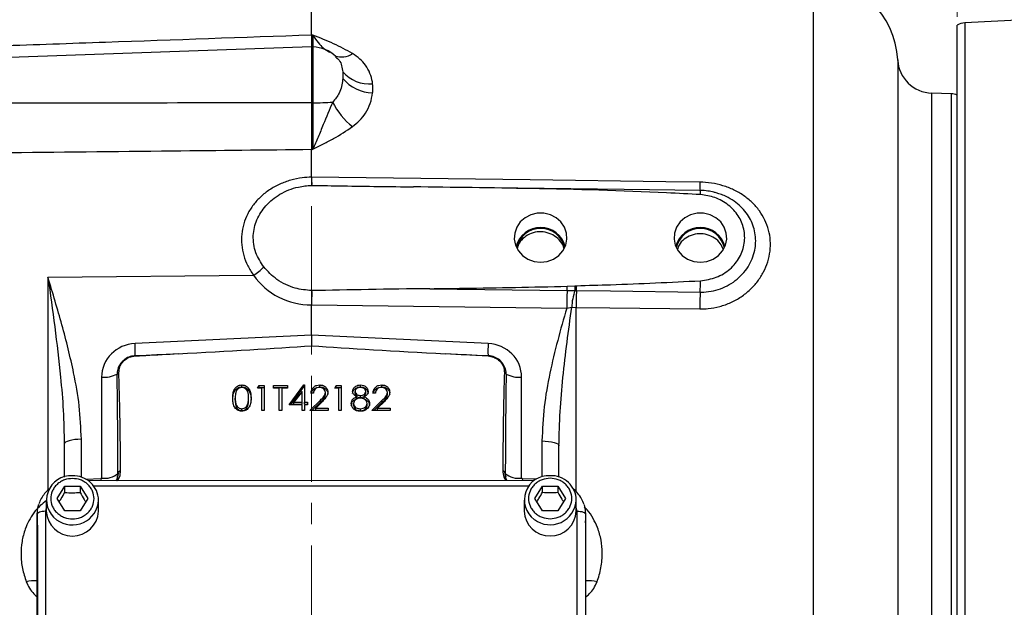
# Model space of a CAD drawing. Header units: inches. Extents: x 0.6 to 16.3, y 0.2 to 11.5.
# Tile 4 of 8: x 3 to 7.6, y 6.3 to 9.1. Entities that reach past the tile are written whole.
import ezdxf

# ---------------------------------------------------------------- set-up
doc = ezdxf.new("R2010")
doc.units = ezdxf.units.IN
doc.header["$MEASUREMENT"] = 0
doc.linetypes.add('CENTERX2', pattern=[0.8, 0.5, -0.1, 0.1, -0.1])
doc.styles.add('SLDTEXTSTYLE0', font='TXT', dxfattribs={"width": 0.75})
doc.dimstyles.new('SLDDIMSTYLE1', dxfattribs={"dimtxt": 0.137795, "dimasz": 0.14, "dimexe": 0, "dimexo": 0.0625, "dimgap": 0.034449, "dimtad": 0, "dimdec": 1, "dimlfac": 1.5, "dimrnd": 1e-09, "dimzin": 12, "dimdsep": 46, "dimtxsty": 'SLDTEXTSTYLE0', "dimblk1": 'CLOSED', "dimblk2": 'CLOSED', "dimsah": 1, "dimcen": 0.09, "dimadec": 0, "dimazin": 3, "dimtfac": 1, "dimtdec": 1, "dimtofl": 0, "dimtmove": 0, "dimatfit": 3, "dimldrblk": 'CLOSED', "dimfxl": 0, "dimfrac": 2, "dimtolj": 1, "dimtzin": 12, "dimarcsym": 0})
doc.dimstyles.new('SLDDIMSTYLE5', dxfattribs={"dimtxt": 0.137795, "dimasz": 0.14, "dimexe": 0, "dimexo": 0.0625, "dimgap": 0.034449, "dimtad": 0, "dimdec": 1, "dimlfac": 1.5, "dimrnd": 1e-09, "dimzin": 4, "dimdsep": 46, "dimtxsty": 'SLDTEXTSTYLE0', "dimblk1": 'CLOSED', "dimblk2": 'CLOSED', "dimsah": 1, "dimcen": 0.09, "dimadec": 0, "dimazin": 1, "dimtfac": 1, "dimtdec": 1, "dimtofl": 0, "dimtmove": 0, "dimatfit": 3, "dimldrblk": 'CLOSED', "dimfxl": 0, "dimfrac": 2, "dimtolj": 1, "dimtzin": 12, "dimarcsym": 0})

# ---------------------------------------------------------------- blocks, each defined once
blk = doc.blocks.new('_Closed')
at = {"color": 0, "linetype": 'ByBlock', "lineweight": -2}
for p, q in [((-1, 0.166667), (0, 0)), ((-1, 0.166667), (-1, -0.166667)), ((0, 0), (-1, -0.166667)), ((0, 0), (-1, 0))]:
    blk.add_line(p, q, dxfattribs=at)
blk = doc.blocks.new('_D_7')
at = {"color": 7, "linetype": 'Continuous', "lineweight": 0}
for p, q in [((5.965, 10.1286), (5.923, 10.1286)), ((5.923, 10.1286), (5.923, 9.9099)), ((6.2704, 10.1286), (6.3124, 10.1286)), ((6.3124, 10.1286), (6.3124, 9.9099)), ((7.3981, 9.0684), (7.3981, 9.9695)), ((4.3528, 9.9301), (5.8021, 9.9301)), ((5.923, 9.9099), (5.965, 9.9099)), ((6.3124, 9.9099), (6.2704, 9.9099)), ((7.3981, 9.9301), (6.4332, 9.9301))]:
    blk.add_line(p, q, dxfattribs=at)
at = {"color": 7, "linetype": 'Continuous', "lineweight": 18, "xscale": 0.14, "yscale": 0.14, "rotation": 180.0000000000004}
blk.add_blockref('_Closed', (4.3528, 9.9301), dxfattribs=at)
at = {"color": 7, "linetype": 'Continuous', "lineweight": 18, "xscale": 0.14, "yscale": 0.14}
blk.add_blockref('_Closed', (7.3981, 9.9301), dxfattribs=at)
at = {"color": 7, "linetype": 'Continuous', "lineweight": 18, "char_height": 0.1378, "attachment_point": 1, "style": 'SLDTEXTSTYLE0'}
for s, insert in [('116', (5.965, 10.0875)), ('4.6', (5.9904, 9.8813))]:
    blk.add_mtext(s, dxfattribs=dict(at, insert=insert))
blk = doc.blocks.new('_D_9')
at = {"color": 7, "linetype": 'Continuous', "lineweight": 0}
for p, q in [((3.1153, 10.8085), (3.0733, 10.8085)), ((3.0733, 10.8085), (3.0733, 10.5897)), ((3.4207, 10.8085), (3.4627, 10.8085)), ((3.4627, 10.8085), (3.4627, 10.5897)), ((1.6578, 7.6856), (1.6578, 10.6494)), ((4.3528, 10.4072), (4.3528, 10.6494)), ((1.6578, 10.61), (2.9525, 10.61)), ((3.0733, 10.5897), (3.1153, 10.5897)), ((3.4627, 10.5897), (3.4207, 10.5897)), ((4.3528, 10.61), (3.5836, 10.61))]:
    blk.add_line(p, q, dxfattribs=at)
at = {"color": 7, "linetype": 'Continuous', "lineweight": 18, "xscale": 0.14, "yscale": 0.14, "rotation": 180.0000000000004}
blk.add_blockref('_Closed', (1.6578, 10.61), dxfattribs=at)
at = {"color": 7, "linetype": 'Continuous', "lineweight": 18, "xscale": 0.14, "yscale": 0.14}
blk.add_blockref('_Closed', (4.3528, 10.61), dxfattribs=at)
at = {"color": 7, "linetype": 'Continuous', "lineweight": 18, "char_height": 0.1378, "attachment_point": 1, "style": 'SLDTEXTSTYLE0'}
for s, insert in [('103', (3.1153, 10.7674)), ('4.0', (3.1407, 10.5612))]:
    blk.add_mtext(s, dxfattribs=dict(at, insert=insert))

msp = doc.modelspace()

# ---------------------------------------------------------------- linework, layer by layer
at = {"color": 7, "linetype": 'CENTERX2', "lineweight": 18}
msp.add_line((4.3528, 3.6748), (4.3528, 10.3678), dxfattribs=at)
at = {"color": 7, "linetype": 'Continuous', "lineweight": 25}
for p, q in [((4.3528, 8.9817), (4.3528, 9.339)), ((7.3981, 5.5423), (7.3981, 9.029)), ((7.7132, 9.0543), (7.4339, 9.0396)), ((4.3586, 8.9815), (4.3528, 8.9817)), ((4.3528, 8.9263), (2.8833, 8.875)), ((4.3586, 8.9261), (4.3528, 8.9263)), ((4.3528, 8.9263), (4.3528, 8.6627)), ((7.3689, 8.705), (7.2774, 8.7082)), ((4.3586, 8.6627), (4.3528, 8.6627)), ((4.3528, 8.312), (4.3528, 8.4431)), ((4.3528, 8.4431), (4.3586, 8.443)), ((4.3528, 8.312), (4.3528, 8.312)), ((3.1089, 7.8397), (4.0783, 7.849)), ((4.9099, 7.7857), (5.5578, 7.7776)), ((5.5578, 7.7776), (5.595, 7.7767)), ((5.5586, 7.7971), (5.5948, 7.7994)), ((5.5948, 7.7994), (5.6028, 7.7999)), ((4.3528, 7.7094), (4.3528, 7.7094)), ((4.3528, 7.5659), (4.3528, 7.7094)), ((4.3528, 7.7094), (5.556, 7.6943)), ((5.556, 7.6943), (5.5794, 7.6981)), ((5.5794, 7.6981), (5.5999, 7.6974)), ((4.3528, 7.5659), (3.5199, 7.5274)), ((5.1857, 7.5274), (4.3528, 7.5659)), ((4.3528, 7.5659), (4.3528, 7.5166)), ((4.9822, 7.4792), (5.1847, 7.4686)), ((3.3622, 7.3679), (3.3622, 6.8927)), ((5.3433, 6.8927), (5.3433, 7.3679)), ((4.0232, 7.3222), (4.0232, 7.3317)), ((4.0978, 7.3166), (4.1052, 7.3287)), ((4.1173, 7.3166), (4.0978, 7.3166)), ((4.1037, 7.3166), (4.1052, 7.3191)), ((4.1052, 7.3287), (4.1287, 7.3287)), ((4.1052, 7.3191), (4.1052, 7.3287)), ((4.1052, 7.3191), (4.1287, 7.3191)), ((4.1173, 7.2105), (4.1173, 7.3166)), ((4.1287, 7.3287), (4.1287, 7.2105)), ((4.1725, 7.3287), (4.2391, 7.3287)), ((4.1725, 7.3166), (4.1725, 7.3287)), ((4.1725, 7.3191), (4.2391, 7.3191)), ((4.2001, 7.3166), (4.1725, 7.3166)), ((4.2001, 7.2105), (4.2001, 7.3166)), ((4.2115, 7.3166), (4.2115, 7.2105)), ((4.2391, 7.3166), (4.2115, 7.3166)), ((4.2391, 7.3287), (4.2391, 7.3166)), ((4.2472, 7.2377), (4.3164, 7.3317)), ((4.2542, 7.2377), (4.3164, 7.3222)), ((4.3073, 7.3012), (4.2695, 7.2499)), ((4.3073, 7.2499), (4.3073, 7.3012)), ((4.3164, 7.3317), (4.3187, 7.3317)), ((4.3164, 7.3222), (4.3164, 7.3317)), ((4.3164, 7.3222), (4.3187, 7.3222)), ((4.3187, 7.3317), (4.3187, 7.2499)), ((4.3609, 7.2923), (4.3495, 7.2923)), ((4.3908, 7.3222), (4.3908, 7.3317)), ((4.4177, 7.2861), (4.4177, 7.2956)), ((4.4616, 7.3166), (4.469, 7.3287)), ((4.4811, 7.3166), (4.4616, 7.3166)), ((4.4674, 7.3166), (4.469, 7.3191)), ((4.469, 7.3287), (4.4924, 7.3287)), ((4.469, 7.3191), (4.469, 7.3287)), ((4.469, 7.3191), (4.4924, 7.3191)), ((4.4811, 7.2105), (4.4811, 7.3166)), ((4.4924, 7.3287), (4.4924, 7.2105)), ((4.5574, 7.2917), (4.5574, 7.3012)), ((4.5831, 7.3222), (4.5831, 7.3317)), ((4.6077, 7.2919), (4.6077, 7.3015)), ((4.6532, 7.2923), (4.6418, 7.2923)), ((4.6831, 7.3222), (4.6831, 7.3317)), ((4.71, 7.2861), (4.71, 7.2956)), ((3.9923, 7.26), (3.9923, 7.2696)), ((4.0556, 7.26), (4.0556, 7.2696)), ((4.2695, 7.2403), (4.2695, 7.2499)), ((4.2695, 7.2499), (4.3073, 7.2499)), ((4.3073, 7.2403), (4.3073, 7.2499)), ((4.3187, 7.2499), (4.3333, 7.2499)), ((4.3187, 7.2403), (4.3187, 7.2499)), ((4.3333, 7.2499), (4.3333, 7.2377)), ((4.3446, 7.2105), (4.3938, 7.2594)), ((4.3542, 7.2105), (4.3938, 7.2498)), ((4.4035, 7.2542), (4.3718, 7.2226)), ((4.3938, 7.2498), (4.3938, 7.2594)), ((4.5645, 7.2668), (4.5645, 7.2763)), ((4.583, 7.2721), (4.583, 7.2817)), ((4.6011, 7.2668), (4.6011, 7.2763)), ((4.637, 7.2105), (4.6861, 7.2594)), ((4.6465, 7.2105), (4.6861, 7.2498)), ((4.6958, 7.2542), (4.6641, 7.2226)), ((4.6861, 7.2498), (4.6861, 7.2594)), ((4.0236, 7.21), (4.0236, 7.2195)), ((4.0508, 7.2303), (4.0508, 7.2398)), ((4.1287, 7.2105), (4.1173, 7.2105)), ((4.2115, 7.2105), (4.2001, 7.2105)), ((4.3073, 7.2377), (4.2472, 7.2377)), ((4.2695, 7.2403), (4.3073, 7.2403)), ((4.3073, 7.2105), (4.3073, 7.2377)), ((4.3187, 7.2105), (4.3073, 7.2105)), ((4.3187, 7.2403), (4.3333, 7.2403)), ((4.3187, 7.2377), (4.3187, 7.2105)), ((4.3333, 7.2377), (4.3187, 7.2377)), ((4.4307, 7.2105), (4.3446, 7.2105)), ((4.3718, 7.2226), (4.4307, 7.2226)), ((4.3718, 7.213), (4.3718, 7.2226)), ((4.3718, 7.213), (4.4307, 7.213)), ((4.4307, 7.2226), (4.4307, 7.2105)), ((4.4924, 7.2105), (4.4811, 7.2105)), ((4.5509, 7.234), (4.5509, 7.2436)), ((4.5825, 7.21), (4.5825, 7.2195)), ((4.6142, 7.2351), (4.6142, 7.2447)), ((4.723, 7.2105), (4.637, 7.2105)), ((4.6641, 7.2226), (4.723, 7.2226)), ((4.6641, 7.213), (4.6641, 7.2226)), ((4.6641, 7.213), (4.723, 7.213)), ((4.723, 7.2226), (4.723, 7.2105)), ((3.1861, 7.0526), (3.1861, 6.8971)), ((5.5194, 6.8968), (5.5194, 7.0445)), ((5.4033, 6.8802), (3.2988, 6.8795)), ((3.3622, 6.8927), (3.359, 6.8894)), ((3.4394, 6.9137), (3.4382, 6.904)), ((5.2676, 6.904), (5.2683, 6.8985)), ((5.3465, 6.8894), (5.3433, 6.8927)), ((3.1524, 6.7953), (3.1884, 6.8535)), ((3.1884, 6.8535), (3.2604, 6.8535)), ((3.1884, 6.8248), (3.1884, 6.8535)), ((3.2604, 6.8535), (3.2964, 6.7953)), ((3.2604, 6.8535), (3.2604, 6.8248)), ((5.4057, 6.7961), (5.4417, 6.8543)), ((5.4417, 6.8543), (5.5137, 6.8543)), ((5.4417, 6.8256), (5.4417, 6.8543)), ((5.5137, 6.8543), (5.5497, 6.7961)), ((5.5137, 6.8543), (5.5137, 6.8256)), ((3.1011, 6.7876), (3.1011, 6.7356)), ((3.1884, 6.7371), (3.1524, 6.7953)), ((3.2964, 6.7953), (3.2604, 6.7371)), ((3.3477, 6.7356), (3.3477, 6.7876)), ((5.3544, 6.7884), (5.3544, 6.7363)), ((5.4417, 6.7379), (5.4057, 6.7961)), ((5.5497, 6.7961), (5.5137, 6.7379)), ((5.6011, 6.7363), (5.6011, 6.7884)), ((3.0977, 6.7355), (3.0981, 5.8019)), ((3.2604, 6.7371), (3.1884, 6.7371)), ((5.5137, 6.7379), (5.4417, 6.7379)), ((5.6048, 5.8028), (5.6044, 6.7364)), ((3.0581, 5.7876), (3.0577, 6.7212)), ((3.0577, 6.7212), (3.0577, 6.6758)), ((5.6444, 6.7221), (5.6448, 5.7885)), ((5.6461, 6.6696), (5.6444, 6.6912)), ((3.0577, 6.6758), (3.0581, 5.7422)), ((3.0594, 6.6696), (3.0594, 5.7254)), ((5.6461, 5.7254), (5.6461, 6.6696))]:
    msp.add_line(p, q, dxfattribs=at)
at = {"color": 8, "linetype": 'Continuous', "lineweight": 25}
for p, q in [((6.7185, 9.2564), (6.7185, 7.2857)), ((7.4339, 9.0396), (7.4339, 7.2857)), ((4.3586, 8.9261), (4.3586, 8.6627)), ((7.1168, 8.8657), (7.1168, 5.7056)), ((7.2774, 7.2857), (7.2774, 8.7082)), ((7.3689, 8.705), (7.3689, 7.2857)), ((3.1089, 7.8397), (3.1089, 6.8348)), ((5.5999, 6.8283), (5.5999, 7.6974)), ((6.7185, 7.2857), (6.7185, 5.3149)), ((7.2774, 5.8631), (7.2774, 7.2857)), ((7.3689, 7.2857), (7.3689, 5.8663)), ((7.4339, 7.2857), (7.4339, 5.5317)), ((3.2665, 6.8959), (3.2665, 7.0756)), ((5.439, 7.0675), (5.439, 6.8977)), ((3.359, 6.8894), (3.2883, 6.8862)), ((3.359, 6.8894), (3.3594, 6.8795)), ((5.3465, 6.8894), (5.3462, 6.8802)), ((5.4129, 6.8864), (5.3465, 6.8894)), ((5.3768, 6.8546), (3.3253, 6.8539)), ((3.1011, 6.7519), (3.0977, 6.7355)), ((5.6044, 6.7364), (5.6011, 6.7527))]:
    msp.add_line(p, q, dxfattribs=at)
at = {"color": 7, "linetype": 'Continuous', "lineweight": 25, "flags": 128}
for points in [[(6.1833, 8.2885), (6.0234, 8.2905), (5.3838, 8.2987), (4.3528, 8.312)], [(6.1855, 8.2492), (5.8273, 8.2537), (5.074, 8.2632)], [(5.4328, 7.9101), (5.4637, 7.9137), (5.4927, 7.9245), (5.518, 7.9416), (5.5379, 7.964), (5.5512, 7.9904), (5.557, 8.019), (5.555, 8.0481), (5.5454, 8.0758), (5.5287, 8.1004), (5.5059, 8.1203), (5.4786, 8.1343), (5.4484, 8.1416), (5.4172, 8.1416), (5.3869, 8.1343), (5.3596, 8.1203), (5.3369, 8.1004), (5.3201, 8.0758), (5.3105, 8.0481), (5.3085, 8.019), (5.3144, 7.9904), (5.3277, 7.964), (5.3476, 7.9416), (5.3728, 7.9245), (5.4018, 7.9137), (5.4328, 7.9101)], [(6.1861, 7.9101), (6.2171, 7.9137), (6.2461, 7.9245), (6.2713, 7.9416), (6.2912, 7.964), (6.3045, 7.9904), (6.3103, 8.019), (6.3084, 8.0481), (6.2987, 8.0758), (6.282, 8.1004), (6.2593, 8.1203), (6.2319, 8.1343), (6.2017, 8.1416), (6.1705, 8.1416), (6.1403, 8.1343), (6.1129, 8.1203), (6.0902, 8.1004), (6.0735, 8.0758), (6.0638, 8.0481), (6.0619, 8.019), (6.0677, 7.9904), (6.081, 7.964), (6.1009, 7.9416), (6.1261, 7.9245), (6.1551, 7.9137), (6.1861, 7.9101)], [(5.6018, 7.7769), (5.7617, 7.7749), (6.1853, 7.7696)], [(5.5999, 7.6974), (5.7598, 7.6954), (6.1833, 7.6901)], [(3.2665, 7.0756), (3.2507, 7.075), (3.2355, 7.0736), (3.2216, 7.0714), (3.2095, 7.0686), (3.1995, 7.0651), (3.1922, 7.0612), (3.1876, 7.057), (3.1861, 7.0526)], [(5.439, 7.0675), (5.4548, 7.0669), (5.47, 7.0655), (5.4839, 7.0633), (5.496, 7.0605), (5.506, 7.057), (5.5134, 7.0531), (5.5179, 7.0489), (5.5194, 7.0445)], [(3.0577, 6.7212), (3.0609, 6.7515), (3.0658, 6.769)], [(3.0977, 6.7355), (3.0899, 6.7352), (3.0824, 6.7344), (3.0755, 6.7331), (3.0694, 6.7313), (3.0645, 6.7291), (3.0608, 6.7267), (3.0585, 6.724), (3.0577, 6.7212)], [(5.6044, 6.7364), (5.6122, 6.7361), (5.6197, 6.7353), (5.6266, 6.734), (5.6327, 6.7322), (5.6377, 6.73), (5.6414, 6.7275), (5.6436, 6.7249), (5.6444, 6.7221)], [(5.6377, 6.7656), (5.6412, 6.7524), (5.6444, 6.7221)]]:
    msp.add_lwpolyline(points, dxfattribs=at)
at = {"color": 7, "linetype": 'Continuous', "lineweight": 25}
for centre, radius, start, end in [((6.7041, 8.8433), 0.4133, 3.1117, 88), ((7.4381, 8.9597), 0.08, 93, 120), ((4.3528, 8.7596), 0.1667, 46.6903, 88), ((7.2832, 8.8748), 0.1667, 183.1117, 268), ((4.6273, 8.9236), 0.1724, 222.1195, 274.3396), ((4.6471, 8.9018), 0.193, 220.0986, 268.0042), ((7.3661, 8.6251), 0.08, 66.4218, 88), ((4.3576, 10.0908), 1.4281, 270.0385, 273.7856), ((4.7586, 8.8177), 0.3423, 206.346, 231.4321), ((5.4328, 7.9535), 0.1207, 15.2306, 164.7694), ((5.4328, 7.9542), 0.1158, 11.9351, 168.0649), ((6.1861, 7.9535), 0.1207, 15.2306, 164.7694), ((6.1861, 7.9542), 0.1158, 11.9351, 168.0649), ((3.9316, 8.0789), 0.2728, 302.5508, 315.6642), ((4.6589, 7.8435), 1.5281, 357.2277, 359.2382), ((7.482, 7.6925), 1.926, 177.4696, 179.9479), ((4.4995, 7.8302), 1.0596, 357.1525, 358.2096), ((5.8167, 7.692), 0.2373, 159.0848, 178.5348), ((5.0435, 7.7837), 0.5515, 359.2732, 1.6314), ((7.4134, 7.6923), 1.8136, 177.326, 179.8376), ((4.5663, 7.8306), 1.0369, 357.0267, 358.3024), ((7.9929, 7.6849), 1.8095, 177.3199, 179.8358), ((2.8183, 7.4858), 0.7028, 358.6951, 3.3913), ((5.8872, 7.4858), 0.7028, 176.6087, 181.3049), ((3.5315, 7.4682), 0.0107, 171.5511, 177.825), ((5.174, 7.4682), 0.0107, 2.175, 8.4489), ((3.4614, 7.3583), 0.0359, 119.7067, 136.6384), ((5.2441, 7.3583), 0.0359, 43.3616, 60.2933), ((3.3715, 7.5077), 0.1401, 266.1927, 297.0836), ((5.334, 7.5077), 0.1401, 242.9164, 273.8073), ((3.46, 6.9081), 0.0214, 113.3738, 164.7874), ((5.2456, 6.9081), 0.0214, 15.2126, 66.6262), ((3.2171, 6.7886), 0.1145, 86.3274, 233.9554), ((3.2295, 6.7846), 0.1183, 1.4731, 92.4617), ((3.3783, 6.9856), 0.0943, 260.1862, 310.3495), ((5.3272, 6.9856), 0.0943, 229.6505, 279.8138), ((5.4704, 6.7893), 0.1145, 86.3274, 233.9554), ((5.4828, 6.7854), 0.1183, 1.4731, 92.4617), ((3.2244, 6.742), 0.1235, 182.9753, 357.0247), ((5.4777, 6.7427), 0.1235, 182.9753, 357.0247)]:
    msp.add_arc(centre, radius, start, end, dxfattribs=at)
at = {"color": 8, "linetype": 'Continuous', "lineweight": 25}
for centre, radius, start, end in [((4.4943, 8.9684), 0.0893, 249.3186, 304.7607), ((6.3901, 8.2779), 0.2071, 177.0837, 188.0948), ((6.1115, 8.2338), 0.0755, 356.6837, 11.7547), ((3.224, 6.7952), 0.1239, 233.1554, 356.5096), ((5.4774, 6.796), 0.1239, 233.1554, 356.5096), ((5.6342, 6.6694), 0.0119, 1.26, 30.8378), ((3.045, 6.2808), 0.1273, 84.209, 107.4601), ((5.6616, 6.2898), 0.1184, 71.7348, 97.53)]:
    msp.add_arc(centre, radius, start, end, dxfattribs=at)
at = {"color": 7, "linetype": 'Continuous', "lineweight": 25}
for centre, major_axis, ratio, start_param, end_param in [((4.3556, 8.0311), (0.3286, 0.0582), 0.962793, 3.561487, 4.53521), ((5.6565, 7.7151), (2.2836, 0), 0.032706, 1.903863, 2.17838), ((3.5256, 7.3699), (0.161, 0.0285), 0.962793, 1.4369, 2.97279), ((5.18, 7.3699), (0.161, -0.0285), 0.962793, 0.168803, 1.704693), ((-18.462, 6.5327), (50.2127, 2.294), 0.001485, 5.165466, 5.169954), ((2.795, 7.516), (2.1007, 0.0685), 0.035536, 5.168919, 5.546555), ((5.9105, 7.516), (2.1007, -0.0685), 0.035536, 3.878223, 4.255859), ((27.1675, 6.5327), (50.2127, -2.294), 0.001485, 4.254824, 4.259312), ((3.3594, 6.7747), (0.0028, 1.737), 0.046027, 4.792596, 5.070201), ((5.3461, 6.7747), (-0.0028, 1.737), 0.046027, 1.212984, 1.490589)]:
    msp.add_ellipse(centre, major_axis=major_axis, ratio=ratio, start_param=start_param, end_param=end_param, dxfattribs=at)
for points, knots in [([(4.3528, 8.9817), (4.0289, 8.9703), (3.5391, 8.9532), (3.0493, 8.9359), (2.8833, 8.9301)], [0, 0, 0, 0, 0.6611682, 1, 1, 1, 1]), ([(4.3528, 8.9817), (4.3528, 8.9718), (4.3528, 8.9517), (4.3528, 8.9324), (4.3528, 8.9273), (4.3528, 8.9248)], [0, 0, 0, 0, 0.329952, 0.67005, 1, 1, 1, 1]), ([(4.5452, 8.895), (4.5163, 8.911), (4.4727, 8.9352), (4.4084, 8.962), (4.3754, 8.975), (4.3588, 8.9814), (4.3586, 8.9815)], [0, 0, 0, 0, 0.493398, 0.7450289, 0.9974526, 1, 1, 1, 1]), ([(4.6404, 8.7517), (4.64, 8.7548), (4.6379, 8.7718), (4.6295, 8.8024), (4.6091, 8.8388), (4.581, 8.8703), (4.5573, 8.8867), (4.5452, 8.895)], [0, 0, 0, 0, 0.054789, 0.306864, 0.566571, 0.779999, 1, 1, 1, 1]), ([(4.4995, 8.7775), (4.4993, 8.7752), (4.4983, 8.763), (4.4942, 8.7399), (4.4825, 8.7027), (4.4633, 8.6795), (4.4519, 8.6658)], [0, 0, 0, 0, 0.061603, 0.328469, 0.601193, 1, 1, 1, 1]), ([(4.5452, 8.5501), (4.5569, 8.5596), (4.5807, 8.5788), (4.6095, 8.616), (4.6319, 8.66), (4.6375, 8.6924), (4.6404, 8.7089)], [0, 0, 0, 0, 0.21336, 0.43352, 0.711269, 1, 1, 1, 1]), ([(4.3528, 8.6627), (4.0933, 8.6622), (3.6035, 8.6614), (3.1137, 8.6611), (2.8833, 8.661)], [0, 0, 0, 0, 0.529676, 1, 1, 1, 1]), ([(4.3528, 8.6627), (4.3528, 8.6437), (4.3528, 8.6051), (4.3528, 8.5481), (4.3528, 8.4928), (4.3528, 8.4598), (4.3528, 8.4431)], [0, 0, 0, 0, 0.246215, 0.500001, 0.746214, 1, 1, 1, 1]), ([(4.4519, 8.6658), (4.4369, 8.63), (4.4133, 8.5738), (4.383, 8.4995), (4.3669, 8.4616), (4.3587, 8.4432), (4.3586, 8.443)], [0, 0, 0, 0, 0.4589434, 0.7218646, 0.9976696, 1, 1, 1, 1]), ([(4.3586, 8.6627), (4.3587, 8.6442), (4.3589, 8.6067), (4.359, 8.5503), (4.3589, 8.4942), (4.3587, 8.4603), (4.3586, 8.443)], [0, 0, 0, 0, 0.239385, 0.485722, 0.738731, 1, 1, 1, 1]), ([(4.3586, 8.443), (4.3588, 8.4431), (4.3754, 8.4515), (4.4084, 8.4682), (4.4727, 8.5018), (4.5163, 8.5309), (4.5452, 8.5501)], [0, 0, 0, 0, 0.002547, 0.254971, 0.506602, 1, 1, 1, 1]), ([(2.8833, 8.4276), (3.154, 8.4304), (3.6438, 8.4355), (4.1336, 8.4408), (4.3528, 8.4431)], [0, 0, 0, 0, 0.55255, 1, 1, 1, 1]), ([(4.3528, 8.312), (4.338, 8.3112), (4.3046, 8.3095), (4.2535, 8.2985), (4.2015, 8.2797), (4.1537, 8.2533), (4.1118, 8.2206), (4.0769, 8.182), (4.0497, 8.1389), (4.0313, 8.092), (4.0218, 8.0426), (4.0219, 7.992), (4.0314, 7.9418), (4.0496, 7.893), (4.0688, 7.8637), (4.0783, 7.849)], [0, 0, 0, 0, 0.0632031, 0.1431444, 0.2230807, 0.302355, 0.3816187, 0.4593966, 0.53716, 0.6140366, 0.6909035, 0.7679438, 0.8449877, 0.922487, 1, 1, 1, 1]), ([(4.1267, 7.8883), (4.1125, 7.91), (4.0907, 7.9435), (4.0786, 7.9952), (4.0756, 8.048), (4.0909, 8.1126), (4.1349, 8.1808), (4.1906, 8.2263), (4.2449, 8.2525), (4.295, 8.2685), (4.3318, 8.2714), (4.3528, 8.2731)], [0, 0, 0, 0, 0.139951, 0.215666, 0.291366, 0.432633, 0.574875, 0.72739, 0.809219, 0.891056, 1, 1, 1, 1]), ([(4.3528, 8.312), (4.3528, 8.3047), (4.3528, 8.29), (4.3529, 8.2776), (4.3528, 8.2743), (4.3528, 8.2731)], [0, 0, 0, 0, 0.381475, 0.762946, 1, 1, 1, 1]), ([(4.3528, 8.2731), (4.4023, 8.2722), (4.5626, 8.2692), (4.7228, 8.2674), (4.8337, 8.2661)], [0, 0, 0, 0, 0.30853, 1, 1, 1, 1]), ([(6.1833, 7.6901), (6.1964, 7.6904), (6.2282, 7.6911), (6.2779, 7.7006), (6.3305, 7.7192), (6.3789, 7.7461), (6.4217, 7.7799), (6.4577, 7.8199), (6.4859, 7.8644), (6.5055, 7.9123), (6.5163, 7.9623), (6.5175, 8.0129), (6.5094, 8.0627), (6.4918, 8.1102), (6.4656, 8.1541), (6.4315, 8.193), (6.3906, 8.2263), (6.3439, 8.253), (6.2929, 8.2728), (6.2389, 8.2855), (6.2018, 8.2875), (6.1833, 8.2885)], [0, 0, 0, 0, 0.038378, 0.09291, 0.147439, 0.201566, 0.255685, 0.308751, 0.361806, 0.414177, 0.466541, 0.51909, 0.571642, 0.624715, 0.677797, 0.731116, 0.784444, 0.838115, 0.891791, 0.945895, 1, 1, 1, 1]), ([(6.1869, 8.2294), (6.1337, 8.2324), (5.8675, 8.247), (5.4162, 8.2584), (5.0183, 8.2636), (4.8337, 8.2661)], [0, 0, 0, 0, 0.118179, 0.590932, 1, 1, 1, 1]), ([(6.2497, 8.2404), (6.2405, 8.2427), (6.2195, 8.248), (6.1977, 8.2485), (6.1855, 8.2487)], [0, 0, 0, 0, 0.436557, 1, 1, 1, 1]), ([(6.1869, 7.8231), (6.2124, 7.8271), (6.2632, 7.8349), (6.3282, 7.8756), (6.3749, 7.9321), (6.3975, 7.999), (6.3948, 8.0677), (6.368, 8.1313), (6.32, 8.1833), (6.2573, 8.2192), (6.2099, 8.2261), (6.1869, 8.2294)], [0, 0, 0, 0, 0.11604, 0.231742, 0.345909, 0.4574, 0.56622, 0.674467, 0.78353, 0.895363, 1, 1, 1, 1]), ([(6.2734, 8.2335), (6.268, 8.2358), (6.2604, 8.2391), (6.2521, 8.24), (6.2498, 8.2402)], [0, 0, 0, 0, 0.719309, 1, 1, 1, 1]), ([(5.543, 7.9758), (5.543, 7.9761), (5.5415, 7.9883), (5.5269, 8.0099), (5.5003, 8.0358), (5.4646, 8.0516), (5.4257, 8.0559), (5.3875, 8.0483), (5.3547, 8.0294), (5.3311, 8.0037), (5.325, 7.9831), (5.3223, 7.9741)], [0, 0, 0, 0, 0.003081, 0.13109, 0.259145, 0.387161, 0.515039, 0.64293, 0.771116, 0.899571, 1, 1, 1, 1]), ([(6.2936, 7.9719), (6.2897, 7.9812), (6.281, 8.0016), (6.254, 8.0257), (6.219, 8.0419), (6.1801, 8.0465), (6.1418, 8.0392), (6.1089, 8.0206), (6.0858, 7.9964), (6.0799, 7.9774), (6.0775, 7.97)], [0, 0, 0, 0, 0.1105389, 0.2442073, 0.3778395, 0.5113227, 0.6448082, 0.7786017, 0.9126908, 1, 1, 1, 1]), ([(4.3528, 7.7764), (4.3266, 7.779), (4.2843, 7.7832), (4.2298, 7.8046), (4.1763, 7.8346), (4.146, 7.8674), (4.1267, 7.8883)], [0, 0, 0, 0, 0.297211, 0.479312, 0.666762, 1, 1, 1, 1]), ([(3.2665, 7.0756), (3.2643, 7.128), (3.2597, 7.2334), (3.2273, 7.4136), (3.1767, 7.6155), (3.1317, 7.7645), (3.109, 7.8392), (3.1089, 7.8397)], [0, 0, 0, 0, 0.200948, 0.404035, 0.700761, 0.998253, 1, 1, 1, 1]), ([(3.1089, 7.8397), (3.109, 7.8392), (3.12, 7.7619), (3.1418, 7.6061), (3.1665, 7.3963), (3.1826, 7.2114), (3.1849, 7.1056), (3.1861, 7.0526)], [0, 0, 0, 0, 0.001807, 0.302443, 0.60432, 0.801845, 1, 1, 1, 1]), ([(5.6028, 7.7999), (5.6561, 7.8014), (5.8509, 7.8067), (6.0456, 7.8162), (6.1869, 7.8231)], [0, 0, 0, 0, 0.273641, 1, 1, 1, 1]), ([(4.3528, 7.7764), (4.3529, 7.7718), (4.3529, 7.7595), (4.3528, 7.736), (4.3528, 7.7183), (4.3528, 7.7094)], [0, 0, 0, 0, 0.230653, 0.615325, 1, 1, 1, 1]), ([(4.9099, 7.7857), (4.9632, 7.7863), (5.1795, 7.7889), (5.3957, 7.7936), (5.5586, 7.7971)], [0, 0, 0, 0, 0.246598, 1, 1, 1, 1]), ([(5.595, 7.7767), (5.5961, 7.7768), (5.5984, 7.7769), (5.6006, 7.7769), (5.6018, 7.7769)], [0, 0, 0, 0, 0.4790001, 1, 1, 1, 1]), ([(5.556, 7.6943), (5.5413, 7.6436), (5.512, 7.542), (5.4752, 7.3871), (5.4461, 7.2291), (5.4414, 7.1215), (5.439, 7.0675)], [0, 0, 0, 0, 0.247523, 0.495355, 0.746644, 1, 1, 1, 1]), ([(5.5194, 7.0445), (5.5207, 7.0984), (5.5231, 7.2063), (5.5379, 7.3693), (5.5567, 7.5336), (5.5719, 7.6432), (5.5794, 7.6981)], [0, 0, 0, 0, 0.243652, 0.488293, 0.743873, 1, 1, 1, 1]), ([(3.5208, 7.4686), (3.5241, 7.4688), (3.5408, 7.4697), (3.6083, 7.4733), (3.6725, 7.4766), (3.7233, 7.4792)], [0, 0, 0, 0, 0.048999, 0.246776, 1, 1, 1, 1]), ([(3.5209, 7.4698), (3.5129, 7.4688), (3.4958, 7.4667), (3.4754, 7.4562), (3.4569, 7.4408), (3.4423, 7.4204), (3.4358, 7.3986), (3.4354, 7.386), (3.4353, 7.3829)], [0, 0, 0, 0, 0.175563, 0.377503, 0.492691, 0.711013, 0.929957, 1, 1, 1, 1]), ([(3.4436, 7.3894), (3.4443, 7.3982), (3.4456, 7.4156), (3.4591, 7.4391), (3.4796, 7.4572), (3.5016, 7.4665), (3.5158, 7.4681), (3.5208, 7.4686)], [0, 0, 0, 0, 0.220197, 0.440552, 0.660955, 0.880079, 1, 1, 1, 1]), ([(5.2702, 7.3829), (5.2699, 7.3888), (5.2689, 7.4041), (5.2601, 7.4253), (5.244, 7.4458), (5.2225, 7.4613), (5.2008, 7.4685), (5.1878, 7.4695), (5.1846, 7.4698)], [0, 0, 0, 0, 0.133792, 0.349993, 0.507743, 0.714732, 0.929626, 1, 1, 1, 1]), ([(5.1847, 7.4686), (5.1938, 7.4673), (5.2119, 7.4646), (5.2355, 7.4502), (5.2528, 7.4299), (5.2613, 7.4084), (5.2617, 7.3946), (5.2619, 7.3894)], [0, 0, 0, 0, 0.2156878, 0.4316876, 0.6495951, 0.8692818, 1, 1, 1, 1]), ([(3.4515, 6.9277), (3.4515, 6.935), (3.4512, 6.9897), (3.4499, 7.1436), (3.4462, 7.2903), (3.4436, 7.3894)], [0, 0, 0, 0, 0.046876, 0.355706, 1, 1, 1, 1]), ([(5.2619, 7.3894), (5.2606, 7.3447), (5.2562, 7.1908), (5.255, 7.0369), (5.254, 6.9277)], [0, 0, 0, 0, 0.290666, 1, 1, 1, 1]), ([(3.9809, 7.2695), (3.9811, 7.2764), (3.9814, 7.2902), (3.9859, 7.3073), (3.9938, 7.3191), (4.002, 7.3261), (4.0121, 7.3309), (4.0195, 7.3315), (4.0232, 7.3317)], [0, 0, 0, 0, 0.250526, 0.500164, 0.625273, 0.750198, 0.875111, 1, 1, 1, 1]), ([(3.9809, 7.26), (3.9811, 7.2669), (3.9814, 7.2807), (3.9859, 7.2977), (3.9938, 7.3095), (4.002, 7.3166), (4.0121, 7.3213), (4.0195, 7.3219), (4.0232, 7.3222)], [0, 0, 0, 0, 0.250526, 0.500164, 0.625273, 0.750198, 0.875111, 1, 1, 1, 1]), ([(4.0236, 7.3196), (4.0207, 7.3193), (4.0149, 7.3188), (4.0072, 7.3146), (4.0011, 7.3088), (3.9954, 7.2992), (3.9926, 7.2858), (3.9924, 7.275), (3.9923, 7.2696)], [0, 0, 0, 0, 0.124874, 0.249889, 0.374726, 0.499789, 0.7495, 1, 1, 1, 1]), ([(4.0232, 7.3317), (4.027, 7.3315), (4.0344, 7.3309), (4.048, 7.3247), (4.0602, 7.3107), (4.0663, 7.2904), (4.0667, 7.2765), (4.067, 7.2695)], [0, 0, 0, 0, 0.1251695, 0.2503357, 0.4988652, 0.7490161, 1, 1, 1, 1]), ([(4.0232, 7.3222), (4.027, 7.3219), (4.0344, 7.3213), (4.048, 7.3152), (4.0602, 7.3011), (4.0663, 7.2808), (4.0667, 7.2669), (4.067, 7.26)], [0, 0, 0, 0, 0.125169, 0.250336, 0.498865, 0.749016, 1, 1, 1, 1]), ([(4.0556, 7.2696), (4.0551, 7.2806), (4.0544, 7.297), (4.0426, 7.3133), (4.0323, 7.3188), (4.0265, 7.3193), (4.0236, 7.3196)], [0, 0, 0, 0, 0.500072, 0.749021, 0.874598, 1, 1, 1, 1]), ([(4.3495, 7.2923), (4.3503, 7.2981), (4.3517, 7.3096), (4.3625, 7.3227), (4.3763, 7.3306), (4.386, 7.3314), (4.3908, 7.3317)], [0, 0, 0, 0, 0.280029, 0.559515, 0.779668, 1, 1, 1, 1]), ([(4.3517, 7.2923), (4.3521, 7.2948), (4.3534, 7.3029), (4.3627, 7.3131), (4.3763, 7.321), (4.386, 7.3218), (4.3908, 7.3222)], [0, 0, 0, 0, 0.142936, 0.475639, 0.737713, 1, 1, 1, 1]), ([(4.3902, 7.3196), (4.3859, 7.3192), (4.3773, 7.3184), (4.3675, 7.311), (4.3622, 7.3017), (4.3613, 7.2955), (4.3609, 7.2923)], [0, 0, 0, 0, 0.279699, 0.558847, 0.779176, 1, 1, 1, 1]), ([(4.4177, 7.2956), (4.4172, 7.2993), (4.4161, 7.3066), (4.4084, 7.3144), (4.3995, 7.319), (4.3933, 7.3194), (4.3902, 7.3196)], [0, 0, 0, 0, 0.279126, 0.558978, 0.77935, 1, 1, 1, 1]), ([(4.3908, 7.3317), (4.3965, 7.3312), (4.4078, 7.3303), (4.4203, 7.3206), (4.4279, 7.3089), (4.4287, 7.3007), (4.4291, 7.2966)], [0, 0, 0, 0, 0.2798903, 0.5592237, 0.7795824, 1, 1, 1, 1]), ([(4.3908, 7.3222), (4.3965, 7.3217), (4.4078, 7.3207), (4.4203, 7.3111), (4.4279, 7.2994), (4.4287, 7.2911), (4.4291, 7.287)], [0, 0, 0, 0, 0.27989, 0.559224, 0.779582, 1, 1, 1, 1]), ([(4.3938, 7.2594), (4.3998, 7.2652), (4.4083, 7.2734), (4.4167, 7.286), (4.4174, 7.2924), (4.4177, 7.2956)], [0, 0, 0, 0, 0.560717, 0.780532, 1, 1, 1, 1]), ([(4.4291, 7.2966), (4.4286, 7.2919), (4.4275, 7.2825), (4.4174, 7.2683), (4.4088, 7.2595), (4.4035, 7.2542)], [0, 0, 0, 0, 0.279288, 0.559154, 1, 1, 1, 1]), ([(4.546, 7.3014), (4.5469, 7.3061), (4.5487, 7.3156), (4.5592, 7.3254), (4.5711, 7.3308), (4.5791, 7.3314), (4.5831, 7.3317)], [0, 0, 0, 0, 0.2788058, 0.5584573, 0.7791595, 1, 1, 1, 1]), ([(4.546, 7.2918), (4.5469, 7.2966), (4.5487, 7.3061), (4.5592, 7.3159), (4.5711, 7.3213), (4.5791, 7.3219), (4.5831, 7.3222)], [0, 0, 0, 0, 0.278806, 0.558457, 0.77916, 1, 1, 1, 1]), ([(4.5645, 7.2763), (4.5591, 7.2797), (4.5515, 7.2844), (4.5467, 7.2943), (4.5462, 7.299), (4.546, 7.3014)], [0, 0, 0, 0, 0.557752, 0.778932, 1, 1, 1, 1]), ([(4.5825, 7.3196), (4.5792, 7.3194), (4.5725, 7.319), (4.5644, 7.3146), (4.5585, 7.3085), (4.5577, 7.3037), (4.5574, 7.3012)], [0, 0, 0, 0, 0.280651, 0.560566, 0.78062, 1, 1, 1, 1]), ([(4.5574, 7.3012), (4.5581, 7.2981), (4.5595, 7.2918), (4.567, 7.2858), (4.5749, 7.2823), (4.5803, 7.2819), (4.583, 7.2817)], [0, 0, 0, 0, 0.277721, 0.558224, 0.779072, 1, 1, 1, 1]), ([(4.5574, 7.2917), (4.5581, 7.2885), (4.5595, 7.2822), (4.567, 7.2763), (4.5749, 7.2727), (4.5803, 7.2723), (4.583, 7.2721)], [0, 0, 0, 0, 0.277721, 0.558224, 0.779072, 1, 1, 1, 1]), ([(4.6077, 7.3015), (4.607, 7.3045), (4.6057, 7.3106), (4.5964, 7.3185), (4.5878, 7.3192), (4.5825, 7.3196)], [0, 0, 0, 0, 0.278971, 0.559919, 1, 1, 1, 1]), ([(4.583, 7.2817), (4.5863, 7.282), (4.593, 7.2827), (4.6012, 7.2875), (4.6065, 7.2941), (4.6073, 7.299), (4.6077, 7.3015)], [0, 0, 0, 0, 0.280237, 0.5601454, 0.7804348, 1, 1, 1, 1]), ([(4.583, 7.2721), (4.5863, 7.2725), (4.593, 7.2731), (4.6012, 7.2779), (4.6065, 7.2846), (4.6073, 7.2895), (4.6077, 7.2919)], [0, 0, 0, 0, 0.280237, 0.560145, 0.780435, 1, 1, 1, 1]), ([(4.5831, 7.3317), (4.5882, 7.3312), (4.5983, 7.3302), (4.6101, 7.3224), (4.6176, 7.3122), (4.6186, 7.3048), (4.6191, 7.3011)], [0, 0, 0, 0, 0.279929, 0.559623, 0.779946, 1, 1, 1, 1]), ([(4.5831, 7.3222), (4.5882, 7.3217), (4.5983, 7.3206), (4.6101, 7.3128), (4.6176, 7.3026), (4.6186, 7.2952), (4.6191, 7.2915)], [0, 0, 0, 0, 0.279929, 0.559623, 0.779946, 1, 1, 1, 1]), ([(4.6191, 7.3011), (4.6188, 7.2981), (4.6182, 7.2922), (4.6122, 7.2829), (4.6053, 7.2788), (4.6011, 7.2763)], [0, 0, 0, 0, 0.280159, 0.560243, 1, 1, 1, 1]), ([(4.6418, 7.2923), (4.6426, 7.2981), (4.644, 7.3096), (4.6548, 7.3227), (4.6686, 7.3306), (4.6783, 7.3314), (4.6831, 7.3317)], [0, 0, 0, 0, 0.280029, 0.559515, 0.779668, 1, 1, 1, 1]), ([(4.644, 7.2923), (4.6444, 7.2948), (4.6457, 7.3029), (4.655, 7.3131), (4.6686, 7.321), (4.6783, 7.3218), (4.6831, 7.3222)], [0, 0, 0, 0, 0.142936, 0.475639, 0.737713, 1, 1, 1, 1]), ([(4.6826, 7.3196), (4.6782, 7.3192), (4.6696, 7.3184), (4.6598, 7.311), (4.6545, 7.3017), (4.6536, 7.2955), (4.6532, 7.2923)], [0, 0, 0, 0, 0.2796987, 0.5588466, 0.7791762, 1, 1, 1, 1]), ([(4.71, 7.2956), (4.7095, 7.2993), (4.7084, 7.3066), (4.7007, 7.3144), (4.6918, 7.319), (4.6856, 7.3194), (4.6826, 7.3196)], [0, 0, 0, 0, 0.279126, 0.558978, 0.77935, 1, 1, 1, 1]), ([(4.6831, 7.3317), (4.6888, 7.3312), (4.7001, 7.3303), (4.7126, 7.3206), (4.7202, 7.3089), (4.721, 7.3007), (4.7214, 7.2966)], [0, 0, 0, 0, 0.27989, 0.559224, 0.779582, 1, 1, 1, 1]), ([(4.6831, 7.3222), (4.6888, 7.3217), (4.7001, 7.3207), (4.7126, 7.3111), (4.7202, 7.2994), (4.721, 7.2911), (4.7214, 7.287)], [0, 0, 0, 0, 0.27989, 0.559224, 0.779582, 1, 1, 1, 1]), ([(4.6861, 7.2594), (4.6922, 7.2652), (4.7006, 7.2734), (4.709, 7.286), (4.7097, 7.2924), (4.71, 7.2956)], [0, 0, 0, 0, 0.560717, 0.780532, 1, 1, 1, 1]), ([(4.7214, 7.2966), (4.7209, 7.2919), (4.7199, 7.2825), (4.7097, 7.2683), (4.7011, 7.2595), (4.6958, 7.2542)], [0, 0, 0, 0, 0.279288, 0.559154, 1, 1, 1, 1]), ([(4.0232, 7.2074), (4.0195, 7.2077), (4.0121, 7.2083), (3.9987, 7.2145), (3.9868, 7.2286), (3.9814, 7.2489), (3.9811, 7.2626), (3.9809, 7.2695)], [0, 0, 0, 0, 0.125181, 0.250351, 0.498778, 0.748946, 1, 1, 1, 1]), ([(3.9923, 7.2696), (3.9924, 7.2642), (3.9926, 7.2534), (3.9959, 7.2373), (4.0047, 7.2258), (4.0149, 7.2204), (4.0207, 7.2198), (4.0236, 7.2195)], [0, 0, 0, 0, 0.2510852, 0.5013708, 0.7496281, 0.8748771, 1, 1, 1, 1]), ([(3.9923, 7.26), (3.9924, 7.2546), (3.9926, 7.2438), (3.9959, 7.2277), (4.0047, 7.2163), (4.0149, 7.2109), (4.0207, 7.2103), (4.0236, 7.21)], [0, 0, 0, 0, 0.251085, 0.501371, 0.749628, 0.874877, 1, 1, 1, 1]), ([(4.067, 7.2695), (4.0668, 7.2626), (4.0663, 7.2487), (4.0602, 7.2284), (4.048, 7.2145), (4.0344, 7.2083), (4.027, 7.2077), (4.0232, 7.2074)], [0, 0, 0, 0, 0.2510019, 0.5011378, 0.7496117, 0.8748068, 1, 1, 1, 1]), ([(4.0508, 7.2398), (4.0524, 7.2453), (4.0553, 7.255), (4.0555, 7.2651), (4.0556, 7.2696)], [0, 0, 0, 0, 0.559599, 1, 1, 1, 1]), ([(4.0508, 7.2303), (4.0524, 7.2357), (4.0553, 7.2455), (4.0555, 7.2556), (4.0556, 7.26)], [0, 0, 0, 0, 0.559599, 1, 1, 1, 1]), ([(4.3938, 7.2498), (4.3998, 7.2557), (4.4083, 7.2638), (4.4167, 7.2764), (4.4174, 7.2829), (4.4177, 7.2861)], [0, 0, 0, 0, 0.560717, 0.780532, 1, 1, 1, 1]), ([(4.5395, 7.2439), (4.5399, 7.2479), (4.5408, 7.2558), (4.5493, 7.268), (4.5587, 7.2732), (4.5645, 7.2763)], [0, 0, 0, 0, 0.279987, 0.559901, 1, 1, 1, 1]), ([(4.5395, 7.2344), (4.5399, 7.2383), (4.5408, 7.2462), (4.5493, 7.2585), (4.5587, 7.2636), (4.5645, 7.2668)], [0, 0, 0, 0, 0.279987, 0.559901, 1, 1, 1, 1]), ([(4.5832, 7.2696), (4.5788, 7.2692), (4.5699, 7.2685), (4.5594, 7.2619), (4.5522, 7.2533), (4.5513, 7.2468), (4.5509, 7.2436)], [0, 0, 0, 0, 0.2802829, 0.5601377, 0.7802983, 1, 1, 1, 1]), ([(4.6142, 7.2447), (4.6135, 7.2486), (4.612, 7.2565), (4.603, 7.2643), (4.5932, 7.2689), (4.5866, 7.2694), (4.5832, 7.2696)], [0, 0, 0, 0, 0.278303, 0.558509, 0.779146, 1, 1, 1, 1]), ([(4.6011, 7.2763), (4.6083, 7.2723), (4.6183, 7.2666), (4.6249, 7.2539), (4.6253, 7.2479), (4.6256, 7.2449)], [0, 0, 0, 0, 0.5582714, 0.7790888, 1, 1, 1, 1]), ([(4.6011, 7.2668), (4.6083, 7.2627), (4.6183, 7.257), (4.6249, 7.2444), (4.6253, 7.2384), (4.6256, 7.2353)], [0, 0, 0, 0, 0.558271, 0.779089, 1, 1, 1, 1]), ([(4.6256, 7.2449), (4.6251, 7.2399), (4.6242, 7.2309), (4.6185, 7.2236), (4.616, 7.2204)], [0, 0, 0, 0, 0.559346, 1, 1, 1, 1]), ([(4.6861, 7.2498), (4.6922, 7.2557), (4.7006, 7.2638), (4.709, 7.2764), (4.7097, 7.2829), (4.71, 7.2861)], [0, 0, 0, 0, 0.560717, 0.780532, 1, 1, 1, 1]), ([(4.0236, 7.2195), (4.0271, 7.22), (4.034, 7.2208), (4.0447, 7.2275), (4.0485, 7.2352), (4.0508, 7.2398)], [0, 0, 0, 0, 0.2802572, 0.5607811, 1, 1, 1, 1]), ([(4.0236, 7.21), (4.0271, 7.2104), (4.034, 7.2112), (4.0447, 7.218), (4.0485, 7.2256), (4.0508, 7.2303)], [0, 0, 0, 0, 0.280257, 0.560781, 1, 1, 1, 1]), ([(4.5824, 7.2074), (4.5762, 7.2078), (4.564, 7.2085), (4.5498, 7.2181), (4.5412, 7.2306), (4.5401, 7.2395), (4.5395, 7.2439)], [0, 0, 0, 0, 0.280545, 0.559269, 0.779816, 1, 1, 1, 1]), ([(4.5509, 7.2436), (4.5516, 7.2396), (4.553, 7.2317), (4.5647, 7.2213), (4.5758, 7.2202), (4.5825, 7.2195)], [0, 0, 0, 0, 0.279833, 0.560198, 1, 1, 1, 1]), ([(4.5509, 7.234), (4.5516, 7.2301), (4.553, 7.2222), (4.5647, 7.2118), (4.5758, 7.2107), (4.5825, 7.21)], [0, 0, 0, 0, 0.279833, 0.560198, 1, 1, 1, 1]), ([(4.616, 7.2204), (4.6105, 7.2161), (4.6007, 7.2083), (4.588, 7.2077), (4.5824, 7.2074)], [0, 0, 0, 0, 0.557758, 1, 1, 1, 1]), ([(4.5825, 7.2195), (4.5869, 7.2198), (4.5956, 7.2204), (4.6061, 7.2266), (4.613, 7.2351), (4.6138, 7.2415), (4.6142, 7.2447)], [0, 0, 0, 0, 0.2806017, 0.5599618, 0.7801797, 1, 1, 1, 1]), ([(4.5825, 7.21), (4.5869, 7.2103), (4.5956, 7.2108), (4.6061, 7.217), (4.613, 7.2256), (4.6138, 7.2319), (4.6142, 7.2351)], [0, 0, 0, 0, 0.280602, 0.559962, 0.78018, 1, 1, 1, 1]), ([(3.4363, 6.8796), (3.4374, 6.8808), (3.4456, 6.8901), (3.4503, 6.9076), (3.4512, 6.9228), (3.4515, 6.9277)], [0, 0, 0, 0, 0.097468, 0.707186, 1, 1, 1, 1]), ([(5.254, 6.9277), (5.2548, 6.9172), (5.256, 6.9001), (5.2657, 6.8857), (5.2695, 6.8802)], [0, 0, 0, 0, 0.615096, 1, 1, 1, 1]), ([(3.2244, 6.8905), (3.2372, 6.8892), (3.257, 6.8873), (3.2807, 6.8754), (3.297, 6.8631), (3.3103, 6.8479), (3.3226, 6.8257), (3.3289, 6.7953), (3.3226, 6.7649), (3.3103, 6.7427), (3.297, 6.7275), (3.2807, 6.7151), (3.257, 6.7036), (3.2244, 6.6978), (3.1918, 6.7036), (3.1681, 6.7151), (3.1518, 6.7275), (3.1385, 6.7427), (3.1262, 6.7649), (3.1199, 6.7953), (3.1262, 6.8257), (3.1385, 6.8479), (3.1518, 6.8631), (3.1681, 6.8754), (3.1918, 6.8873), (3.2116, 6.8892), (3.2244, 6.8905)], [0, 0, 0, 0, 0.059864, 0.09209, 0.125, 0.15791, 0.190136, 0.25, 0.309864, 0.34209, 0.375, 0.40791, 0.440136, 0.5, 0.559864, 0.59209, 0.625, 0.65791, 0.690136, 0.75, 0.809864, 0.84209, 0.875, 0.90791, 0.940136, 1, 1, 1, 1]), ([(3.4385, 6.904), (3.4375, 6.8975), (3.4362, 6.889), (3.4309, 6.8813), (3.4297, 6.8796)], [0, 0, 0, 0, 0.777163, 1, 1, 1, 1]), ([(3.4309, 6.8796), (3.4319, 6.8811), (3.4365, 6.8885), (3.4375, 6.8973), (3.4383, 6.9043)], [0, 0, 0, 0, 0.208644, 1, 1, 1, 1]), ([(5.267, 6.9047), (5.2668, 6.9052), (5.2659, 6.9081), (5.2661, 6.9112), (5.2662, 6.9137)], [0, 0, 0, 0, 0.18184, 1, 1, 1, 1]), ([(5.2754, 6.8802), (5.2744, 6.8817), (5.2694, 6.8891), (5.2667, 6.8977), (5.2669, 6.9042), (5.2669, 6.9046)], [0, 0, 0, 0, 0.201249, 0.950365, 1, 1, 1, 1]), ([(5.4777, 6.8913), (5.4906, 6.89), (5.5103, 6.8881), (5.5341, 6.8762), (5.5504, 6.8639), (5.5636, 6.8486), (5.5759, 6.8265), (5.5822, 6.7961), (5.5759, 6.7657), (5.5636, 6.7435), (5.5504, 6.7282), (5.5341, 6.7159), (5.5103, 6.7044), (5.4777, 6.6985), (5.4452, 6.7044), (5.4214, 6.7159), (5.4051, 6.7282), (5.3918, 6.7435), (5.3795, 6.7657), (5.3733, 6.7961), (5.3795, 6.8265), (5.3918, 6.8486), (5.4051, 6.8639), (5.4214, 6.8762), (5.4452, 6.8881), (5.4649, 6.89), (5.4777, 6.8913)], [0, 0, 0, 0, 0.059864, 0.09209, 0.125, 0.15791, 0.190136, 0.25, 0.309864, 0.34209, 0.375, 0.40791, 0.440136, 0.5, 0.559864, 0.59209, 0.625, 0.65791, 0.690136, 0.75, 0.809864, 0.84209, 0.875, 0.90791, 0.940136, 1, 1, 1, 1]), ([(3.1153, 6.8406), (3.1144, 6.8399), (3.106, 6.8339), (3.0928, 6.8191), (3.0764, 6.7965), (3.0696, 6.7792), (3.0662, 6.7705)], [0, 0, 0, 0, 0.0406776, 0.3527293, 0.6781913, 1, 1, 1, 1]), ([(5.6375, 6.767), (5.634, 6.7765), (5.6269, 6.7955), (5.6091, 6.8203), (5.5942, 6.8368), (5.5843, 6.8434), (5.5829, 6.8443)], [0, 0, 0, 0, 0.317021, 0.634744, 0.948089, 1, 1, 1, 1]), ([(3.1616, 6.7805), (3.1649, 6.7855), (3.1739, 6.7987), (3.1828, 6.8148), (3.1884, 6.8248)], [0, 0, 0, 0, 0.376375, 1, 1, 1, 1]), ([(3.1884, 6.8248), (3.2013, 6.8238), (3.2253, 6.8218), (3.2493, 6.8239), (3.2604, 6.8248)], [0, 0, 0, 0, 0.534747, 1, 1, 1, 1]), ([(3.2604, 6.8248), (3.2668, 6.8133), (3.2758, 6.7971), (3.2847, 6.7841), (3.2872, 6.7804)], [0, 0, 0, 0, 0.718831, 1, 1, 1, 1]), ([(5.4149, 6.7813), (5.4183, 6.7862), (5.4272, 6.7994), (5.4362, 6.8156), (5.4417, 6.8256)], [0, 0, 0, 0, 0.376375, 1, 1, 1, 1]), ([(5.4417, 6.8256), (5.4546, 6.8246), (5.4787, 6.8226), (5.5026, 6.8247), (5.5137, 6.8256)], [0, 0, 0, 0, 0.534747, 1, 1, 1, 1]), ([(5.5137, 6.8256), (5.5202, 6.814), (5.5291, 6.7979), (5.538, 6.7849), (5.5405, 6.7812)], [0, 0, 0, 0, 0.718831, 1, 1, 1, 1])]:
    msp.add_open_spline(points, degree=3, knots=knots, dxfattribs=at)
at = {"color": 8, "linetype": 'Continuous', "lineweight": 25}
for points, knots in [([(4.3586, 8.9815), (4.3587, 8.9814), (4.3669, 8.9684), (4.383, 8.9461), (4.4087, 8.9187), (4.4274, 8.9079), (4.4375, 8.9021)], [0, 0, 0, 0, 0.00274, 0.326995, 0.636104, 1, 1, 1, 1]), ([(4.3586, 8.9815), (4.3586, 8.9809), (4.3587, 8.9699), (4.3589, 8.9511), (4.359, 8.9328), (4.3589, 8.9236), (4.3588, 8.9245), (4.3587, 8.9248)], [0, 0, 0, 0, 0.016587, 0.293814, 0.579092, 0.864212, 1, 1, 1, 1]), ([(4.4659, 8.879), (4.4718, 8.8738), (4.486, 8.8616), (4.4953, 8.8376), (4.4981, 8.818), (4.4995, 8.808)], [0, 0, 0, 0, 0.263904, 0.62641, 1, 1, 1, 1]), ([(6.1853, 7.7696), (6.1869, 7.7695), (6.2041, 7.7694), (6.2367, 7.7725), (6.2815, 7.7844), (6.3232, 7.8039), (6.3605, 7.8297), (6.3924, 7.8614), (6.4176, 7.8973), (6.4354, 7.9362), (6.4452, 7.9744), (6.4491, 8.025), (6.4381, 8.0868), (6.3993, 8.1546), (6.3483, 8.1991), (6.304, 8.2237), (6.2817, 8.2308), (6.2734, 8.2335)], [0, 0, 0, 0, 0.006928, 0.071237, 0.135546, 0.199406, 0.263263, 0.326706, 0.39014, 0.451428, 0.51271, 0.562836, 0.675658, 0.787173, 0.902318, 0.963506, 1, 1, 1, 1]), ([(3.1011, 6.785), (3.0913, 6.7777), (3.0692, 6.7612), (3.0324, 6.7179), (3.0021, 6.6602), (2.9849, 6.5923), (2.9806, 6.5295), (2.9865, 6.4649), (3, 6.4234), (3.0068, 6.4023)], [0, 0, 0, 0, 0.083007, 0.187129, 0.387816, 0.532071, 0.680795, 0.838257, 1, 1, 1, 1]), ([(5.6987, 6.4023), (5.7058, 6.4243), (5.7202, 6.4689), (5.7252, 6.536), (5.7192, 6.6001), (5.7043, 6.6548), (5.6809, 6.7024), (5.6602, 6.7359), (5.6426, 6.7508), (5.6378, 6.7548)], [0, 0, 0, 0, 0.187834, 0.381518, 0.539109, 0.701176, 0.825251, 0.952676, 1, 1, 1, 1]), ([(3.0068, 6.4023), (3.0114, 6.3924), (3.0208, 6.3722), (3.0391, 6.3483), (3.0538, 6.3362), (3.0594, 6.3315)], [0, 0, 0, 0, 0.373542, 0.760534, 1, 1, 1, 1]), ([(5.6461, 6.3315), (5.6517, 6.3362), (5.6661, 6.3481), (5.6845, 6.3719), (5.694, 6.3921), (5.6987, 6.4023)], [0, 0, 0, 0, 0.239468, 0.6136134, 1, 1, 1, 1])]:
    msp.add_open_spline(points, degree=3, knots=knots, dxfattribs=at)
at = {"color": 7, "linetype": 'Continuous', "lineweight": 25}
for points in [[(4.4995, 8.808), (4.4998, 8.8031), (4.5003, 8.7932), (4.4998, 8.7827), (4.4995, 8.7775)], [(4.6404, 8.7089), (4.641, 8.7161), (4.6421, 8.7305), (4.641, 8.7447), (4.6404, 8.7517)]]:
    msp.add_open_spline(points, degree=3, dxfattribs=at)

# ---------------------------------------------------------------- dimensions: what is measured, and where the dimension line sits
at = {"color": 7, "linetype": 'Continuous', "lineweight": 18}
for base, p1, p2, dimstyle, picture, middle in [((4.3528, 10.61), (1.6578, 7.6463), (4.3528, 10.3678), 'SLDDIMSTYLE5', '_D_9', (3.268, 10.61)), ((7.3981, 9.9301), (4.3528, 10.3678), (7.3981, 9.029), 'SLDDIMSTYLE1', '_D_7', (6.1177, 9.9301))]:
    dim = msp.add_linear_dim(base=base, p1=p1, p2=p2, dimstyle=dimstyle, dxfattribs=at)
    dim.commit()
    dim.dimension.update_dxf_attribs({"geometry": picture, "text_midpoint": middle, "dimtype": 160})

doc.saveas('drawing.dxf')
